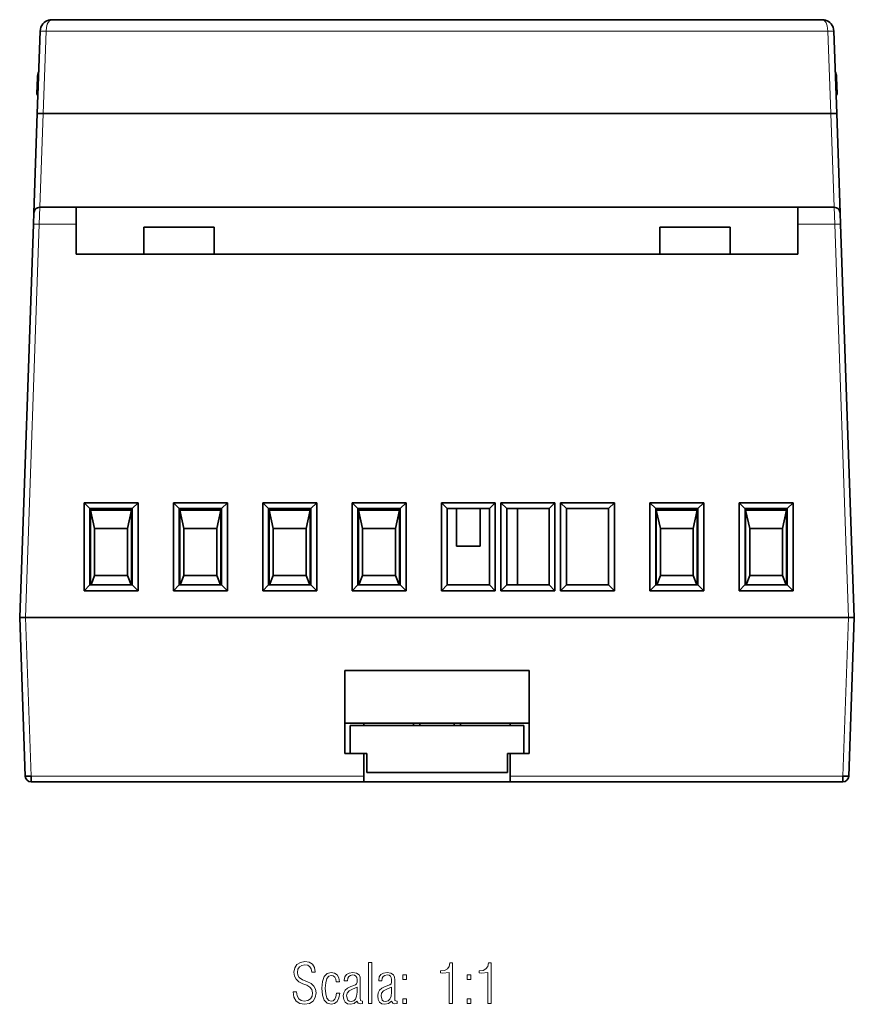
# Model space of a CAD drawing. Extents: x 67.5 to 138.7, y 105.6 to 189.5.
import ezdxf

# ---------------------------------------------------------------- set-up
doc = ezdxf.new("R2010")
doc.units = 0

msp = doc.modelspace()

# ---------------------------------------------------------------- linework, layer by layer
at = {"color": 7, "lineweight": 35}
for p, q in [((136.003, 189.54), (70.296, 189.54)), ((69.297, 188.569), (69.051, 181.54)), ((69.297, 188.575), (69.297, 188.569)), ((137.002, 188.569), (137.002, 188.575)), ((137.248, 181.54), (137.002, 188.569)), ((69.058, 184.593), (69.011, 183.248)), ((137.288, 183.247), (137.241, 184.593)), ((69.051, 181.54), (68.755, 173.058)), ((69.551, 181.54), (69.051, 181.54)), ((69.051, 181.54), (69.551, 181.54)), ((69.551, 181.54), (136.748, 181.54)), ((136.748, 181.54), (69.551, 181.54)), ((137.248, 181.54), (136.748, 181.54)), ((136.748, 181.54), (137.248, 181.54)), ((137.544, 173.058), (137.248, 181.54)), ((68.755, 173.058), (68.721, 172.093)), ((72.372, 173.54), (69.255, 173.54)), ((72.372, 173.54), (133.927, 173.54)), ((72.372, 172.093), (72.372, 173.54)), ((137.044, 173.54), (133.927, 173.54)), ((133.927, 173.54), (133.927, 172.093)), ((137.578, 172.093), (137.544, 173.058)), ((68.721, 172.093), (67.55, 138.54)), ((72.372, 169.54), (72.372, 172.093)), ((78.15, 171.84), (84.15, 171.84)), ((78.15, 169.54), (78.15, 171.84)), ((84.15, 171.84), (84.15, 169.54)), ((122.15, 171.84), (128.15, 171.84)), ((122.15, 169.54), (122.15, 171.84)), ((128.15, 171.84), (128.15, 169.54)), ((133.927, 172.093), (133.927, 169.54)), ((138.75, 138.54), (137.578, 172.093)), ((133.927, 169.54), (72.372, 169.54)), ((73.045, 148.34), (73.045, 140.841)), ((77.645, 148.34), (73.045, 148.34)), ((73.045, 148.34), (73.544, 147.84)), ((73.544, 147.84), (77.145, 147.84)), ((73.545, 141.34), (73.545, 147.84)), ((77.645, 148.34), (77.145, 147.84)), ((77.145, 147.84), (77.145, 141.34)), ((77.645, 140.841), (77.645, 148.34)), ((80.665, 148.34), (80.665, 140.841)), ((85.265, 148.34), (80.665, 148.34)), ((80.665, 148.34), (81.164, 147.84)), ((81.164, 147.84), (84.765, 147.84)), ((81.165, 141.34), (81.165, 147.84)), ((85.265, 148.34), (84.765, 147.84)), ((84.765, 147.84), (84.765, 141.34)), ((85.265, 140.841), (85.265, 148.34)), ((88.285, 148.34), (88.285, 140.841)), ((92.885, 148.34), (88.285, 148.34)), ((88.285, 148.34), (88.784, 147.84)), ((88.784, 147.84), (92.385, 147.84)), ((88.785, 141.34), (88.785, 147.84)), ((92.885, 148.34), (92.385, 147.84)), ((92.385, 147.84), (92.385, 141.34)), ((92.885, 140.841), (92.885, 148.34)), ((95.905, 148.34), (95.905, 140.841)), ((100.505, 148.34), (95.905, 148.34)), ((95.905, 148.34), (96.404, 147.84)), ((96.404, 147.84), (100.005, 147.84)), ((96.405, 141.34), (96.405, 147.84)), ((100.505, 148.34), (100.005, 147.84)), ((100.005, 147.84), (100.005, 141.34)), ((100.505, 140.841), (100.505, 148.34)), ((103.525, 148.34), (103.525, 140.841)), ((108.125, 148.34), (103.525, 148.34)), ((103.525, 148.34), (104.024, 147.84)), ((104.024, 147.84), (107.625, 147.84)), ((104.025, 141.34), (104.025, 147.84)), ((104.825, 147.84), (104.825, 144.64)), ((106.825, 147.84), (106.825, 144.64)), ((108.125, 148.34), (107.625, 147.84)), ((107.625, 147.84), (107.625, 141.34)), ((108.125, 140.841), (108.125, 148.34)), ((108.605, 148.34), (108.605, 140.841)), ((113.205, 148.34), (108.605, 148.34)), ((108.605, 148.34), (109.104, 147.84)), ((109.104, 147.84), (112.705, 147.84)), ((109.105, 141.34), (109.105, 147.84)), ((110.005, 147.84), (110.005, 141.34)), ((113.205, 148.34), (112.705, 147.84)), ((112.705, 147.84), (112.705, 141.34)), ((113.205, 140.841), (113.205, 148.34)), ((113.685, 148.34), (113.685, 140.841)), ((118.285, 148.34), (113.685, 148.34)), ((113.685, 148.34), (114.184, 147.84)), ((114.184, 147.84), (117.785, 147.84)), ((114.185, 141.34), (114.185, 147.84)), ((118.285, 148.34), (117.785, 147.84)), ((117.785, 147.84), (117.785, 141.34)), ((118.285, 140.841), (118.285, 148.34)), ((121.305, 148.34), (121.305, 140.841)), ((125.905, 148.34), (121.305, 148.34)), ((121.305, 148.34), (121.804, 147.84)), ((121.804, 147.84), (125.405, 147.84)), ((121.805, 141.34), (121.805, 147.84)), ((125.905, 148.34), (125.405, 147.84)), ((125.405, 147.84), (125.405, 141.34)), ((125.905, 140.841), (125.905, 148.34)), ((128.925, 148.34), (128.925, 140.841)), ((133.525, 148.34), (128.925, 148.34)), ((128.925, 148.34), (129.424, 147.84)), ((129.424, 147.84), (133.025, 147.84)), ((129.425, 141.34), (129.425, 147.84)), ((133.525, 148.34), (133.025, 147.84)), ((133.025, 147.84), (133.025, 141.34)), ((133.525, 140.841), (133.525, 148.34)), ((73.595, 147.699), (73.595, 141.34)), ((77.095, 147.699), (73.595, 147.699)), ((73.945, 146.14), (73.595, 147.699)), ((76.745, 146.14), (77.095, 147.699)), ((77.095, 141.34), (77.095, 147.699)), ((81.215, 147.699), (81.215, 141.34)), ((84.715, 147.699), (81.215, 147.699)), ((81.565, 146.14), (81.215, 147.699)), ((84.365, 146.14), (84.715, 147.699)), ((84.715, 141.34), (84.715, 147.699)), ((88.835, 147.699), (88.835, 141.34)), ((92.335, 147.699), (88.835, 147.699)), ((89.185, 146.14), (88.835, 147.699)), ((91.985, 146.14), (92.335, 147.699)), ((92.335, 141.34), (92.335, 147.699)), ((96.455, 147.699), (96.455, 141.34)), ((99.955, 147.699), (96.455, 147.699)), ((96.805, 146.14), (96.455, 147.699)), ((99.605, 146.14), (99.955, 147.699)), ((99.955, 141.34), (99.955, 147.699)), ((121.855, 147.699), (121.855, 141.34)), ((125.355, 147.699), (121.855, 147.699)), ((122.205, 146.14), (121.855, 147.699)), ((125.005, 146.14), (125.355, 147.699)), ((125.355, 141.34), (125.355, 147.699)), ((129.475, 147.699), (129.475, 141.34)), ((132.975, 147.699), (129.475, 147.699)), ((129.825, 146.14), (129.475, 147.699)), ((132.625, 146.14), (132.975, 147.699)), ((132.975, 141.34), (132.975, 147.699)), ((73.945, 146.14), (73.945, 142.14)), ((76.745, 146.14), (73.945, 146.14)), ((76.745, 142.14), (76.745, 146.14)), ((81.565, 146.14), (81.565, 142.14)), ((84.365, 146.14), (81.565, 146.14)), ((84.365, 142.14), (84.365, 146.14)), ((89.185, 146.14), (89.185, 142.14)), ((91.985, 146.14), (89.185, 146.14)), ((91.985, 142.14), (91.985, 146.14)), ((96.805, 146.14), (96.805, 142.14)), ((99.605, 146.14), (96.805, 146.14)), ((99.605, 142.14), (99.605, 146.14)), ((122.205, 146.14), (122.205, 142.14)), ((125.005, 146.14), (122.205, 146.14)), ((125.005, 142.14), (125.005, 146.14)), ((129.825, 146.14), (129.825, 142.14)), ((132.625, 146.14), (129.825, 146.14)), ((132.625, 142.14), (132.625, 146.14)), ((104.825, 144.64), (106.825, 144.64)), ((73.945, 142.14), (73.633, 141.34)), ((73.945, 142.14), (76.745, 142.14)), ((76.745, 142.14), (77.056, 141.34)), ((81.565, 142.14), (81.253, 141.34)), ((81.565, 142.14), (84.365, 142.14)), ((84.365, 142.14), (84.676, 141.34)), ((89.185, 142.14), (88.873, 141.34)), ((89.185, 142.14), (91.985, 142.14)), ((91.985, 142.14), (92.296, 141.34)), ((96.805, 142.14), (96.493, 141.34)), ((96.805, 142.14), (99.605, 142.14)), ((99.605, 142.14), (99.916, 141.34)), ((122.205, 142.14), (121.893, 141.34)), ((122.205, 142.14), (125.005, 142.14)), ((125.005, 142.14), (125.316, 141.34)), ((129.825, 142.14), (129.513, 141.34)), ((129.825, 142.14), (132.625, 142.14)), ((132.625, 142.14), (132.936, 141.34)), ((73.544, 141.34), (73.045, 140.841)), ((77.145, 141.34), (73.544, 141.34)), ((77.645, 140.841), (77.145, 141.34)), ((81.164, 141.34), (80.665, 140.841)), ((84.765, 141.34), (81.164, 141.34)), ((85.265, 140.841), (84.765, 141.34)), ((88.784, 141.34), (88.285, 140.841)), ((92.385, 141.34), (88.784, 141.34)), ((92.885, 140.841), (92.385, 141.34)), ((96.404, 141.34), (95.905, 140.841)), ((100.005, 141.34), (96.404, 141.34)), ((100.505, 140.841), (100.005, 141.34)), ((104.024, 141.34), (103.525, 140.841)), ((107.625, 141.34), (104.024, 141.34)), ((108.125, 140.841), (107.625, 141.34)), ((109.104, 141.34), (108.605, 140.841)), ((112.705, 141.34), (109.104, 141.34)), ((113.205, 140.841), (112.705, 141.34)), ((114.184, 141.34), (113.685, 140.841)), ((117.785, 141.34), (114.184, 141.34)), ((118.285, 140.841), (117.785, 141.34)), ((121.804, 141.34), (121.305, 140.841)), ((125.405, 141.34), (121.804, 141.34)), ((125.905, 140.841), (125.405, 141.34)), ((129.424, 141.34), (128.925, 140.841)), ((133.025, 141.34), (129.424, 141.34)), ((133.525, 140.841), (133.025, 141.34)), ((73.045, 140.841), (77.645, 140.841)), ((80.665, 140.841), (85.265, 140.841)), ((88.285, 140.841), (92.885, 140.841)), ((95.905, 140.841), (100.505, 140.841)), ((103.525, 140.841), (108.125, 140.841)), ((108.605, 140.841), (113.205, 140.841)), ((113.685, 140.841), (118.285, 140.841)), ((121.305, 140.841), (125.905, 140.841)), ((128.925, 140.841), (133.525, 140.841)), ((67.55, 138.54), (68.049, 138.54)), ((68.049, 138.54), (67.55, 138.54)), ((67.55, 138.54), (68.022, 125.023)), ((68.049, 138.54), (138.25, 138.54)), ((138.25, 138.54), (68.049, 138.54)), ((138.25, 138.54), (138.75, 138.54)), ((138.75, 138.54), (138.25, 138.54)), ((138.277, 125.023), (138.75, 138.54)), ((138.75, 138.54), (138.749, 138.552)), ((95.3, 134.038), (95.3, 126.94)), ((111, 134.038), (95.3, 134.038)), ((111, 134.038), (111, 126.94)), ((95.3, 129.54), (111, 129.54)), ((95.75, 129.34), (110.55, 129.34)), ((95.75, 129.34), (95.75, 126.94)), ((96.9, 129.54), (96.9, 129.34)), ((101.15, 129.54), (101.15, 129.34)), ((101.683, 129.54), (101.678, 129.34)), ((104.616, 129.54), (104.621, 129.34)), ((105.15, 129.34), (105.15, 129.54)), ((109.4, 129.34), (109.4, 129.54)), ((110.55, 129.34), (110.55, 126.94)), ((96.9, 126.94), (95.3, 126.94)), ((95.75, 126.94), (97.15, 126.94)), ((96.9, 125.023), (96.9, 126.94)), ((97.15, 126.94), (97.15, 125.34)), ((109.15, 125.34), (109.15, 126.94)), ((109.15, 126.94), (110.55, 126.94)), ((111, 126.94), (109.4, 126.94)), ((109.4, 126.94), (109.4, 125.023)), ((97.15, 125.34), (109.15, 125.34)), ((68.521, 125.023), (68.521, 124.54)), ((68.521, 124.54), (96.9, 124.54)), ((71.21, 124.54), (73.689, 124.54)), ((96.899, 124.54), (109.399, 124.54)), ((96.9, 124.54), (96.9, 125.023)), ((109.4, 125.023), (109.4, 124.54)), ((109.4, 124.54), (137.778, 124.54)), ((135.339, 124.54), (132.36, 124.54)), ((137.778, 124.54), (137.778, 125.023))]:
    msp.add_line(p, q, dxfattribs=at)
at = {"color": 7, "lineweight": 13}
for p, q in [((69.551, 181.54), (69.796, 188.562)), ((69.796, 188.562), (69.796, 188.575)), ((69.796, 188.562), (136.503, 188.562)), ((136.503, 188.575), (136.503, 188.562)), ((136.503, 188.562), (136.748, 181.54)), ((69.272, 173.54), (69.551, 181.54)), ((136.748, 181.54), (137.027, 173.54)), ((69.221, 172.093), (69.255, 173.54)), ((137.044, 173.54), (137.078, 172.093)), ((68.049, 138.54), (69.221, 172.093)), ((69.221, 172.093), (72.372, 172.093)), ((133.927, 172.093), (137.078, 172.093)), ((137.078, 172.093), (138.25, 138.54)), ((68.521, 125.023), (68.049, 138.54)), ((138.25, 138.54), (137.778, 125.023)), ((96.9, 125.023), (68.521, 125.023)), ((137.778, 125.023), (109.4, 125.023))]:
    msp.add_line(p, q, dxfattribs=at)
for points in [[(69.796, 188.575), (69.825, 188.872), (69.901, 189.152), (69.98, 189.315), (70.085, 189.447), (70.237, 189.533), (70.296, 189.54)], [(136.003, 189.54), (136.154, 189.494), (136.261, 189.397), (136.347, 189.265), (136.442, 189.018), (136.503, 188.575)], [(69.297, 188.575), (69.298, 188.576), (69.299, 188.577), (69.305, 188.578), (69.365, 188.582), (69.796, 188.575)], [(69.297, 188.569), (69.298, 188.569), (69.305, 188.57), (69.369, 188.572), (69.796, 188.562)], [(136.503, 188.575), (136.951, 188.581), (136.996, 188.578), (137, 188.577), (137.002, 188.576), (137.002, 188.575)], [(136.503, 188.562), (136.951, 188.572), (136.996, 188.57), (137.002, 188.569)]]:
    msp.add_lwpolyline(points, dxfattribs=at)
at = {"color": 7, "lineweight": 35}
for points in [[(68.022, 125.023), (68.023, 125.022), (68.025, 125.021), (68.054, 125.019), (68.521, 125.023)], [(137.778, 125.023), (138.256, 125.021), (138.275, 125.022), (138.277, 125.022), (138.277, 125.023)]]:
    msp.add_lwpolyline(points, dxfattribs=at)
at = {"color": 7, "lineweight": 13}
for points in [[(90.873, 106.632), (90.948, 106.167), (91.141, 105.834), (91.442, 105.632), (91.85, 105.561), (92.264, 105.632), (92.574, 105.824), (92.766, 106.13), (92.837, 106.543), (92.79, 106.863), (92.649, 107.121), (92.405, 107.328), (92.052, 107.502), (91.667, 107.652), (91.395, 107.849), (91.282, 108.047), (91.244, 108.286), (91.291, 108.545), (91.423, 108.751), (91.63, 108.883), (91.888, 108.934), (92.123, 108.892), (92.301, 108.77), (92.419, 108.573), (92.475, 108.3), (92.757, 108.3), (92.757, 108.324), (92.691, 108.695), (92.517, 108.972), (92.236, 109.146), (91.869, 109.207), (91.493, 109.136), (91.202, 108.949), (91.009, 108.662), (90.944, 108.3), (90.986, 107.967), (91.122, 107.704), (91.357, 107.492), (91.695, 107.318), (92.038, 107.182), (92.315, 107.032), (92.485, 106.816), (92.541, 106.543), (92.489, 106.242), (92.348, 106.022), (92.123, 105.885), (91.827, 105.838), (91.559, 105.89), (91.357, 106.04), (91.221, 106.289), (91.169, 106.632)], [(97.305, 105.636), (97.577, 105.636), (97.577, 109.136), (97.305, 109.136)], [(104.192, 105.636), (104.479, 105.636), (104.479, 109.085), (104.258, 109.085), (104.183, 108.779), (104.032, 108.577), (103.793, 108.455), (103.459, 108.413), (103.459, 108.234), (103.647, 108.23), (104.192, 108.272)], [(107.485, 105.636), (107.772, 105.636), (107.772, 109.085), (107.551, 109.085), (107.476, 108.779), (107.326, 108.577), (107.086, 108.455), (106.752, 108.413), (106.752, 108.234), (106.94, 108.23), (107.485, 108.272)], [(94.857, 106.515), (94.58, 106.515), (94.533, 106.21), (94.439, 105.993), (94.298, 105.857), (94.124, 105.815), (93.913, 105.885), (93.758, 106.097), (93.654, 106.445), (93.622, 106.924), (93.654, 107.403), (93.753, 107.751), (93.913, 107.957), (94.134, 108.032), (94.293, 107.995), (94.43, 107.887), (94.519, 107.713), (94.561, 107.483), (94.829, 107.483), (94.763, 107.816), (94.622, 108.07), (94.401, 108.225), (94.124, 108.281), (93.777, 108.192), (93.528, 107.938), (93.377, 107.516), (93.33, 106.924), (93.377, 106.332), (93.528, 105.904), (93.772, 105.651), (94.11, 105.566), (94.406, 105.627), (94.632, 105.806), (94.782, 106.102)], [(96.802, 105.627), (96.802, 105.829), (96.774, 105.829), (96.624, 105.895), (96.605, 106.116), (96.605, 107.647), (96.586, 107.882), (96.501, 108.079), (96.285, 108.225), (95.961, 108.277), (95.66, 108.23), (95.435, 108.098), (95.289, 107.896), (95.242, 107.633), (95.242, 107.577), (95.51, 107.577), (95.538, 107.783), (95.623, 107.938), (95.759, 108.028), (95.952, 108.061), (96.121, 108.037), (96.238, 107.967), (96.309, 107.845), (96.332, 107.666), (96.332, 107.45), (96.295, 107.304), (96.191, 107.215), (95.792, 107.069), (95.505, 106.933), (95.308, 106.764), (95.191, 106.553), (95.153, 106.275), (95.191, 105.975), (95.313, 105.749), (95.501, 105.613), (95.759, 105.561), (96.074, 105.632), (96.323, 105.824), (96.436, 105.655), (96.609, 105.604)], [(99.738, 105.627), (99.738, 105.829), (99.71, 105.829), (99.56, 105.895), (99.541, 106.116), (99.541, 107.647), (99.522, 107.882), (99.438, 108.079), (99.222, 108.225), (98.897, 108.277), (98.597, 108.23), (98.371, 108.098), (98.226, 107.896), (98.179, 107.633), (98.179, 107.577), (98.446, 107.577), (98.475, 107.783), (98.559, 107.938), (98.695, 108.028), (98.888, 108.061), (99.057, 108.037), (99.175, 107.967), (99.245, 107.845), (99.268, 107.666), (99.268, 107.45), (99.231, 107.304), (99.128, 107.215), (98.728, 107.069), (98.442, 106.933), (98.244, 106.764), (98.127, 106.553), (98.089, 106.275), (98.127, 105.975), (98.249, 105.749), (98.437, 105.613), (98.695, 105.561), (99.01, 105.632), (99.259, 105.824), (99.372, 105.655), (99.546, 105.604)], [(100.236, 107.671), (100.546, 107.671), (100.546, 108.061), (100.236, 108.061)], [(105.728, 107.671), (106.038, 107.671), (106.038, 108.061), (105.728, 108.061)], [(96.332, 107.018), (96.332, 106.59), (96.295, 106.242), (96.201, 105.998), (96.041, 105.853), (95.815, 105.806), (95.656, 105.834), (95.538, 105.928), (95.44, 106.275), (95.491, 106.524), (95.66, 106.708), (95.938, 106.858)], [(99.268, 107.018), (99.268, 106.59), (99.231, 106.242), (99.137, 105.998), (98.977, 105.853), (98.752, 105.806), (98.592, 105.834), (98.475, 105.928), (98.376, 106.275), (98.428, 106.524), (98.597, 106.708), (98.874, 106.858)], [(100.236, 105.636), (100.546, 105.636), (100.546, 106.026), (100.236, 106.026)], [(105.728, 105.636), (106.038, 105.636), (106.038, 106.026), (105.728, 106.026)]]:
    msp.add_lwpolyline(points, close=True, dxfattribs=at)
at = {"color": 7, "lineweight": 35}
for centre, radius, start, end in [((70.296, 188.54), 1, 139.55258, 178), ((70.299, 188.536), 1.005, 107.68269, 139.47582), ((70.299, 188.536), 1.005, 107.68269, 139.47582), ((70.297, 188.535), 1.005, 90.04359, 107.54819), ((70.297, 188.535), 1.005, 90.04359, 107.54819), ((136.002, 188.535), 1.005, 72.45181, 89.95641), ((136.002, 188.535), 1.005, 72.45181, 89.95641), ((136, 188.536), 1.005, 40.52417, 72.31731), ((136, 188.536), 1.005, 40.52417, 72.31731), ((136.003, 188.54), 1, 2, 40.44741), ((70.557, 184.54), 1.5, 156.98585, 178), ((135.742, 184.54), 1.5, 13.09724, 22.68274), ((135.768, 184.535), 1.475, 2.23735, 13.5176), ((135.768, 184.535), 1.475, 2.23736, 13.51748), ((69.117, 183.897), 0.699, 86.62691, 94.84022), ((69.212, 183.241), 0.201, 178.17037, 237.79241), ((137.087, 183.241), 0.201, 301.76081, 1.81788), ((137.087, 183.241), 0.201, 302.23008, 1.81402), ((69.255, 173.04), 0.5, 90, 178), ((137.044, 173.04), 0.5, 2, 90), ((68.521, 125.04), 0.5, 182, 270), ((137.778, 125.04), 0.5, 270, 358)]:
    msp.add_arc(centre, radius, start, end, dxfattribs=at)
at = {"color": 7, "lineweight": 13}
msp.add_arc((137.183, 183.925), 0.671, 85.02183, 93.54371, dxfattribs=at)
for centre, major_axis, start_param, end_param in [((69.221, 172.075), (0.5, -0.017), 1.572014, 3.141593), ((137.078, 172.075), (0.5, 0.017), 0, 1.569578)]:
    msp.add_ellipse(centre, major_axis=major_axis, ratio=0.034878, start_param=start_param, end_param=end_param, dxfattribs=at)

doc.saveas('drawing.dxf')
